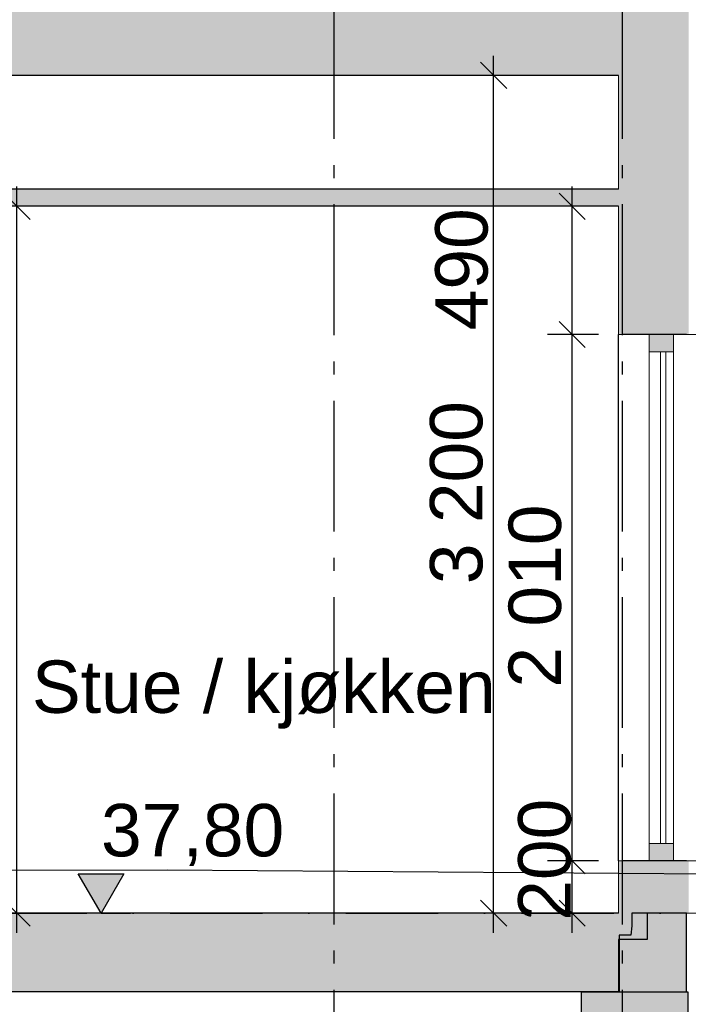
# Model space of a CAD drawing. Header units: millimetres. Extents: x 165469 to 174867448, y -6480348181 to 105421.
# Tile 10 of 20: x 174858180 to 174860731, y -6480310407 to -6480306647. Entities that reach past the tile are written whole.
import ezdxf
from ezdxf.enums import TextEntityAlignment as Align

# ---------------------------------------------------------------- set-up
doc = ezdxf.new("R2010")
doc.units = ezdxf.units.MM
doc.header["$LTSCALE"] = 0.5
doc.header["$MEASUREMENT"] = 0
for name, pattern in [('Akselinje', [1500, 1000, -200, 100, -200]), ('PLINE', [0]), ('Prikk & stiplet', [1340.555525, 705.555534, -352.777767, 0, -282.222223])]:
    doc.linetypes.add(name, pattern=pattern)
for name, color, linetype in [('23-- Yttervegger (Skravur)(Nye konstruksjoner)', 7, 'Continuous'), ('23-- Yttervegger(Nye konstruksjoner)', 7, 'Continuous'), ('244- Vinduer_ dører_ foldevegger(Nye konstruksjoner)', 7, 'Continuous'), ('25-- Dekker (Skravur)(Nye konstruksjoner)', 7, 'Continuous'), ('25-- Dekker(Nye konstruksjoner)', 7, 'Continuous'), ('251- Frittbærende dekker (Skravur)(Nye konstruksjoner)', 7, 'Continuous'), ('251- Frittbærende dekker(Nye konstruksjoner)', 7, 'Continuous'), ('711--_E__ Eksisterende terreng(Nye konstruksjoner)', 7, 'Continuous'), ('82-- Modullinjer(Nye konstruksjoner)', 7, 'Continuous'), ('832- Tekst bygning(Nye konstruksjoner)', 7, 'Continuous'), ('842-M___1_100 Målsetting bygning(Nye konstruksjoner)', 7, 'Continuous')]:
    doc.layers.add(name, color=color, linetype=linetype)
for name, color, linetype, lineweight in [('234- Vinduer_ dører_ porter(Nye konstruksjoner)', 7, 'Continuous', 0), ('235- Utvendig kledning og overflate(Nye konstruksjoner)', 7, 'Continuous', 0), ('236- Innvendig kledning og overflate(Nye konstruksjoner)', 7, 'Continuous', 0)]:
    doc.layers.add(name, color=color, linetype=linetype, lineweight=lineweight)
doc.styles.add('GENERATED_STYLE_1', font='arial.ttf')
doc.styles.add('GENERATED_STYLE_2', font='arial.ttf')
doc.dimstyles.new('GENERATED_STYLE__1', dxfattribs={"dimtxt": 200, "dimasz": 95, "dimexe": 0.18, "dimexo": 1000, "dimgap": 0, "dimtad": 1, "dimdec": 0, "dimzin": 0, "dimdsep": 46, "dimtxsty": 'GENERATED_STYLE_1', "dimblk": 'ARROWHEAD_6', "dimblk1": 'ARROWHEAD_6', "dimblk2": 'ARROWHEAD_6', "dimcen": 0.09, "dimclrd": 256, "dimclre": 256, "dimclrt": 256, "dimadec": 1, "dimazin": 0, "dimtfac": 1, "dimtdec": 4, "dimtmove": 0, "dimatfit": 3, "dimfxl": 1, "dimtolj": 1, "dimtzin": 0, "dimarcsym": 0})
doc.dimstyles.new('GENERATED_STYLE__3', dxfattribs={"dimtxt": 200, "dimasz": 95, "dimexe": 0.18, "dimexo": 1000, "dimgap": 0, "dimtad": 1, "dimdec": 0, "dimzin": 0, "dimdsep": 46, "dimtxsty": 'GENERATED_STYLE_1', "dimblk": 'ARROWHEAD_6', "dimblk1": 'ARROWHEAD_6', "dimblk2": 'ARROWHEAD_6', "dimcen": 0.09, "dimclrd": 256, "dimclre": 256, "dimclrt": 256, "dimadec": 1, "dimazin": 0, "dimtfac": 1, "dimtdec": 4, "dimtmove": 2, "dimatfit": 3, "dimfxl": 1, "dimtolj": 1, "dimtzin": 0, "dimarcsym": 0})

# ---------------------------------------------------------------- blocks, each defined once
blk = doc.blocks.new('Standard grid marker[5]_2', base_point=(174859378.5, -6480291402))
at = {"layer": '82-- Modullinjer(Nye konstruksjoner)', "linetype": 'Akselinje'}
blk.add_line((174859378.5, -6480291602), (174859378.5, -6480311159.4), dxfattribs=at)
at = {"layer": '82-- Modullinjer(Nye konstruksjoner)', "style": 'GENERATED_STYLE_2'}
for tag, p in [('AC_MarkerText_1_0', (174859378.5, -6480290727)), ('AC_MarkerText_1_1', (174859378.5, -6480311684.4))]:
    blk.add_attdef(tag, text='', height=350, rotation=360, dxfattribs=at).set_placement(p, align=Align.TOP_CENTER)
blk = doc.blocks.new('Standard grid marker[6]_2', base_point=(174860478.5, -6480291402))
at = {"layer": '82-- Modullinjer(Nye konstruksjoner)', "linetype": 'Akselinje'}
blk.add_line((174860478.5, -6480291602), (174860478.5, -6480311159.4), dxfattribs=at)
at = {"layer": '82-- Modullinjer(Nye konstruksjoner)', "style": 'GENERATED_STYLE_2'}
for tag, p in [('AC_MarkerText_1_0', (174860478.5, -6480290727)), ('AC_MarkerText_1_1', (174860478.5, -6480311684.4))]:
    blk.add_attdef(tag, text='', height=350, rotation=360, dxfattribs=at).set_placement(p, align=Align.TOP_CENTER)
blk = doc.blocks.new('*D132', base_point=(168699949.2, -6480347859.4))
at = {"layer": '842-M___1_100 Målsetting bygning(Nye konstruksjoner)', "linetype": 'PLINE'}
for p, q in [((174860038.5, -6480306909.4), (174859938.5, -6480306809.4)), ((174859988.5, -6480306859.4), (174859988.5, -6480306784.4)), ((174860088.5, -6480306859.4), (174859894.8, -6480306859.4)), ((174859988.5, -6480310059.4), (174859988.5, -6480306859.4)), ((174859938.5, -6480310009.4), (174860038.5, -6480310109.4)), ((174860088.5, -6480310059.4), (174859894.8, -6480310059.4)), ((174859988.5, -6480310134.4), (174859988.5, -6480310059.4))]:
    blk.add_line(p, q, dxfattribs=at)
at = {"layer": '842-M___1_100 Målsetting bygning(Nye konstruksjoner)', "insert": (174859948.5, -6480308802.6), "char_height": 200, "attachment_point": 7, "rotation": 90, "style": 'GENERATED_STYLE_1'}
blk.add_mtext('\\A1;{\\pql;\\fArial|b0|i0|c0|p0;\\W1.000000;3\xa0200}', dxfattribs=at)
blk = doc.blocks.new('ARROWHEAD_6')
at = {"linetype": 'Continuous'}
for p, q in [((-0.5, -0.5), (0.5, 0.5)), ((0, 0), (-1, 0))]:
    blk.add_line(p, q, dxfattribs=at)
blk = doc.blocks.new('*D136', base_point=(168699949.2, -6480347859.4))
at = {"layer": '842-M___1_100 Målsetting bygning(Nye konstruksjoner)', "linetype": 'PLINE'}
for p, q in [((174858169.8, -6480307359.4), (174858169.8, -6480307284.4)), ((174858219.8, -6480307409.4), (174858119.8, -6480307309.4)), ((174858269.8, -6480307359.4), (174858076.1, -6480307359.4)), ((174858169.8, -6480310059.4), (174858169.8, -6480307359.4)), ((174858119.8, -6480310009.4), (174858219.8, -6480310109.4)), ((174858263.6, -6480310059.4), (174858069.8, -6480310059.4)), ((174858169.8, -6480310134.4), (174858169.8, -6480310059.4))]:
    blk.add_line(p, q, dxfattribs=at)
at = {"layer": '842-M___1_100 Målsetting bygning(Nye konstruksjoner)', "insert": (174858129.8, -6480309052.6), "char_height": 200, "attachment_point": 7, "rotation": 90, "style": 'GENERATED_STYLE_1'}
blk.add_mtext('\\A1;{\\pql;\\fArial|b0|i0|c0|p0;\\W1.000000;2\xa0700}', dxfattribs=at)
blk = doc.blocks.new('*D146', base_point=(168699949.2, -6480347859.4))
at = {"layer": '842-M___1_100 Målsetting bygning(Nye konstruksjoner)', "linetype": 'PLINE'}
for p, q in [((174860238.5, -6480309809.4), (174860338.5, -6480309909.4)), ((174860388.5, -6480309859.4), (174860194.8, -6480309859.4)), ((174860288.5, -6480310059.4), (174860288.5, -6480309859.4)), ((174860238.5, -6480310009.4), (174860338.5, -6480310109.4)), ((174860388.5, -6480310059.4), (174860194.8, -6480310059.4)), ((174860288.5, -6480310134.4), (174860288.5, -6480310059.4))]:
    blk.add_line(p, q, dxfattribs=at)
at = {"layer": '842-M___1_100 Målsetting bygning(Nye konstruksjoner)', "insert": (174860285, -6480310088.2), "char_height": 200, "attachment_point": 7, "rotation": 90, "style": 'GENERATED_STYLE_1'}
blk.add_mtext('\\A1;{\\pql;\\fArial|b0|i0|c0|p0;\\W1.000000;200}', dxfattribs=at)
blk = doc.blocks.new('*D147', base_point=(168699949.2, -6480347859.4))
at = {"layer": '842-M___1_100 Målsetting bygning(Nye konstruksjoner)', "linetype": 'PLINE'}
for p, q in [((174860238.5, -6480307799.4), (174860338.5, -6480307899.4)), ((174860388.5, -6480307849.4), (174860194.8, -6480307849.4)), ((174860288.5, -6480309859.4), (174860288.5, -6480307849.4)), ((174860238.5, -6480309809.4), (174860338.5, -6480309909.4)), ((174860388.5, -6480309859.4), (174860194.8, -6480309859.4))]:
    blk.add_line(p, q, dxfattribs=at)
at = {"layer": '842-M___1_100 Målsetting bygning(Nye konstruksjoner)', "insert": (174860248.5, -6480309197.6), "char_height": 200, "attachment_point": 7, "rotation": 90, "style": 'GENERATED_STYLE_1'}
blk.add_mtext('\\A1;{\\pql;\\fArial|b0|i0|c0|p0;\\W1.000000;2\xa0010}', dxfattribs=at)
blk = doc.blocks.new('*D148', base_point=(168699949.2, -6480347859.4))
at = {"layer": '842-M___1_100 Målsetting bygning(Nye konstruksjoner)', "linetype": 'PLINE'}
for p, q in [((174860288.5, -6480307359.4), (174860288.5, -6480307284.4)), ((174860338.5, -6480307409.4), (174860238.5, -6480307309.4)), ((174860388.5, -6480307359.4), (174860194.8, -6480307359.4)), ((174860288.5, -6480307849.4), (174860288.5, -6480307359.4)), ((174860238.5, -6480307799.4), (174860338.5, -6480307899.4)), ((174860388.5, -6480307849.4), (174860194.8, -6480307849.4))]:
    blk.add_line(p, q, dxfattribs=at)
at = {"layer": '842-M___1_100 Målsetting bygning(Nye konstruksjoner)', "insert": (174859968.5, -6480307833.2), "char_height": 200, "attachment_point": 7, "rotation": 90, "style": 'GENERATED_STYLE_1'}
blk.add_mtext('\\A1;{\\pql;\\fArial|b0|i0|c0|p0;\\W1.000000;490}', dxfattribs=at)
blk = doc.blocks.new('*D151', base_point=(168699949.2, -6480347859.4))
at = {"layer": '842-M___1_100 Målsetting bygning(Nye konstruksjoner)', "linetype": 'PLINE'}
for p, q in [((174863521.5, -6480299694.8), (174863521.5, -6480299619.8)), ((174863571.5, -6480299744.8), (174863471.5, -6480299644.8)), ((174863615.2, -6480299694.8), (174863421.5, -6480299694.8)), ((174863521.5, -6480310079.4), (174863521.5, -6480299694.8)), ((174863471.5, -6480310029.4), (174863571.5, -6480310129.4)), ((174863615.2, -6480310079.4), (174863421.5, -6480310079.4)), ((174863521.5, -6480310154.4), (174863521.5, -6480310079.4))]:
    blk.add_line(p, q, dxfattribs=at)
at = {"layer": '842-M___1_100 Målsetting bygning(Nye konstruksjoner)', "insert": (174863481.5, -6480305268.5), "char_height": 200, "attachment_point": 7, "rotation": 90, "style": 'GENERATED_STYLE_1'}
blk.add_mtext('\\A1;{\\pql;\\fArial|b0|i0|c0|p0;\\W1.000000;10390}', dxfattribs=at)

msp = doc.modelspace()

# ---------------------------------------------------------------- hatches: boundary and pattern name
at = {"layer": '23-- Yttervegger (Skravur)(Nye konstruksjoner)', "linetype": 'Continuous'}
for points in [[(174860526.5, -6480307849.4), (174860674.5, -6480307849.4), (174860724.5, -6480307849.4), (174860724.5, -6480306559.4), (174860526.5, -6480306559.4), (174860526.5, -6480306859.4)], [(174860733.5, -6480306559.4), (174860724.5, -6480306559.4), (174860724.5, -6480307849.4), (174860733.5, -6480307849.4)], [(174860465.5, -6480306859.4), (174860465.5, -6480307849.4), (174860478.5, -6480307849.4), (174860478.5, -6480306859.4)], [(174860478.5, -6480306859.4), (174860478.5, -6480307849.4), (174860526.5, -6480307849.4), (174860526.5, -6480306859.4)], [(174860582.5, -6480307915.4), (174860674.5, -6480307915.4), (174860674.5, -6480307849.4), (174860582.5, -6480307849.4)], [(174860674.5, -6480309859.4), (174860674.5, -6480309793.4), (174860582.5, -6480309793.4), (174860582.5, -6480309859.4)], [(174860465.5, -6480309859.4), (174860465.5, -6480310059.4), (174860478.5, -6480310059.4), (174860478.5, -6480309859.4)], [(174860478.5, -6480309859.4), (174860478.5, -6480310059.4), (174860526.5, -6480310059.4), (174860526.5, -6480309859.4)], [(174860526.5, -6480309859.4), (174860526.5, -6480310059.4), (174860724.5, -6480310059.4), (174860724.5, -6480309859.4), (174860674.5, -6480309859.4)], [(174860724.5, -6480309859.4), (174860724.5, -6480310059.4), (174860733.5, -6480310059.4), (174860733.5, -6480309859.4)]]:
    msp.add_hatch(color=256, dxfattribs=at).paths.add_polyline_path(points)
at = {"layer": '25-- Dekker (Skravur)(Nye konstruksjoner)', "linetype": 'Continuous'}
for points in [[(174850891.5, -6480307359.4), (174860465.5, -6480307359.4), (174860465.5, -6480307294.4), (174850891.5, -6480307294.4)], [(174860574.5, -6480310059.4), (174850782.5, -6480310059.4), (174850782.5, -6480310159.4), (174860574.5, -6480310159.4)], [(174860516.6, -6480310107.4), (174860511.8, -6480310143.4), (174860467.2, -6480310143.4), (174860467.2, -6480310359.4), (174860724, -6480310359.4), (174860724, -6480310059.4), (174860516.6, -6480310059.4)], [(174850891.5, -6480310359.4), (174860465.5, -6480310359.4), (174860465.5, -6480310159.4), (174850891.5, -6480310159.4)], [(174860324, -6480310359.4), (174860729.4, -6480310359.4), (174860729.4, -6480310559.4), (174860324, -6480310559.4)]]:
    msp.add_hatch(color=256, dxfattribs=at).paths.add_polyline_path(points)
at = {"layer": '251- Frittbærende dekker (Skravur)(Nye konstruksjoner)', "linetype": 'Continuous'}
msp.add_hatch(color=256, dxfattribs=at).paths.add_polyline_path([(174860526.5, -6480306559.4), (174850830.5, -6480306559.4), (174850830.5, -6480306859.4), (174860526.5, -6480306859.4)])
at = {"layer": '842-M___1_100 Målsetting bygning(Nye konstruksjoner)', "linetype": 'Continuous'}
msp.add_hatch(color=256, dxfattribs=at).paths.add_polyline_path([(174858490.5, -6480310059.4), (174858577.5, -6480309909.4), (174858403.5, -6480309909.4)])
msp.add_hatch(color=256, dxfattribs=at).paths.add_polyline_path([(174858490.5, -6480310059.4), (174858577.5, -6480309909.4), (174858403.5, -6480309909.4)])

# ---------------------------------------------------------------- linework, layer by layer
at = {"linetype": 'Prikk & stiplet'}
msp.add_line((174840653.6, -6480310059.4), (174865311.5, -6480310059.4), dxfattribs=at)
at = {"layer": '23-- Yttervegger(Nye konstruksjoner)', "linetype": 'PLINE'}
msp.add_line((174860724.5, -6480310059.4), (174860574.5, -6480310059.4), dxfattribs=at)
at = {"layer": '23-- Yttervegger(Nye konstruksjoner)', "linetype": 'PLINE', "flags": 128}
for points in [[(174860724.5, -6480307849.4), (174860674.5, -6480307849.4), (174860582.5, -6480307849.4), (174860526.5, -6480307849.4), (174860478.5, -6480307849.4)], [(174860724.5, -6480309859.4), (174860674.5, -6480309859.4), (174860582.5, -6480309859.4), (174860526.5, -6480309859.4), (174860478.5, -6480309859.4)]]:
    msp.add_lwpolyline(points, dxfattribs=at)
at = {"layer": '234- Vinduer_ dører_ porter(Nye konstruksjoner)', "linetype": 'PLINE'}
for p, q in [((174860582.5, -6480307849.4), (174860582.5, -6480307915.4)), ((174860674.5, -6480307849.4), (174860674.5, -6480307915.4)), ((174860582.5, -6480307915.4), (174860582.5, -6480309793.4)), ((174860674.5, -6480307915.4), (174860582.5, -6480307915.4)), ((174860625.5, -6480307915.4), (174860625.5, -6480309793.4)), ((174860645.5, -6480309793.4), (174860645.5, -6480307915.4)), ((174860674.5, -6480307915.4), (174860674.5, -6480309793.4)), ((174860582.5, -6480309793.4), (174860582.5, -6480309859.4)), ((174860674.5, -6480309793.4), (174860582.5, -6480309793.4)), ((174860674.5, -6480309793.4), (174860674.5, -6480309859.4))]:
    msp.add_line(p, q, dxfattribs=at)
at = {"layer": '235- Utvendig kledning og overflate(Nye konstruksjoner)', "linetype": 'PLINE', "flags": 128}
for points in [[(174860811.5, -6480307849.4), (174860792.5, -6480307849.4), (174860756.5, -6480307849.4), (174860733.5, -6480307849.4), (174860724.5, -6480307849.4)], [(174860811.5, -6480309859.4), (174860792.5, -6480309859.4), (174860756.5, -6480309859.4), (174860733.5, -6480309859.4), (174860724.5, -6480309859.4)], [(174860811.5, -6480310059.4), (174860792.5, -6480310059.4), (174860756.5, -6480310059.4), (174860733.5, -6480310059.4), (174860724.5, -6480310059.4)]]:
    msp.add_lwpolyline(points, dxfattribs=at)
at = {"layer": '236- Innvendig kledning og overflate(Nye konstruksjoner)', "linetype": 'PLINE'}
for p, q in [((174860465.5, -6480306859.4), (174860465.5, -6480307294.4)), ((174860465.5, -6480307359.4), (174860465.5, -6480307849.4)), ((174860478.5, -6480307849.4), (174860465.5, -6480307849.4)), ((174860465.5, -6480309859.4), (174860465.5, -6480310059.4)), ((174860478.5, -6480309859.4), (174860465.5, -6480309859.4))]:
    msp.add_line(p, q, dxfattribs=at)
at = {"layer": '244- Vinduer_ dører_ foldevegger(Nye konstruksjoner)', "linetype": 'PLINE'}
msp.add_line((174860465.5, -6480309859.4), (174860465.5, -6480307849.4), dxfattribs=at)
at = {"layer": '25-- Dekker (Skravur)(Nye konstruksjoner)', "linetype": 'PLINE', "flags": 128}
for points in [[(174860516.6, -6480310107.4), (174860511.8, -6480310143.4), (174860467.2, -6480310143.4), (174860467.2, -6480310359.4), (174860724, -6480310359.4), (174860724, -6480310059.4), (174860516.6, -6480310059.4)], [(174860324, -6480310359.4), (174860729.4, -6480310359.4), (174860729.4, -6480310559.4), (174860324, -6480310559.4)]]:
    msp.add_lwpolyline(points, close=True, dxfattribs=at)
at = {"layer": '25-- Dekker(Nye konstruksjoner)', "linetype": 'PLINE'}
for p, q in [((174860465.5, -6480307294.4), (174855803.9, -6480307294.4)), ((174860465.5, -6480307359.4), (174855803.9, -6480307359.4)), ((174860465.5, -6480310059.4), (174856293.9, -6480310059.4)), ((174860574.5, -6480310059.4), (174860574.5, -6480310159.4)), ((174860465.5, -6480310159.4), (174860465.5, -6480310359.4)), ((174860574.5, -6480310159.4), (174860465.5, -6480310159.4)), ((174860465.5, -6480310359.4), (174850891.5, -6480310359.4))]:
    msp.add_line(p, q, dxfattribs=at)
at = {"layer": '251- Frittbærende dekker(Nye konstruksjoner)', "linetype": 'PLINE'}
msp.add_line((174860465.5, -6480306859.4), (174855803.9, -6480306859.4), dxfattribs=at)
at = {"layer": '711--_E__ Eksisterende terreng(Nye konstruksjoner)', "linetype": 'PLINE', "flags": 128}
msp.add_lwpolyline([(174844758.8, -6480307421.8), (174845311.7, -6480308006.1), (174846236.9, -6480308814.2), (174846410.9, -6480309014.2), (174846531.1, -6480309162.2), (174846675.4, -6480309305.2), (174847103.9, -6480309648), (174847479.9, -6480309798.5), (174847730.5, -6480309873.4), (174848199.9, -6480309906), (174848954, -6480309864.1), (174853301.5, -6480309880.3), (174857514.3, -6480309895.8), (174858743.4, -6480309894.2), (174860811.5, -6480309909.6)], dxfattribs=at)
at = {"layer": '842-M___1_100 Målsetting bygning(Nye konstruksjoner)', "linetype": 'PLINE'}
for p, q in [((174858490.5, -6480310059.4), (174858403.5, -6480309909.4)), ((174858403.5, -6480309909.4), (174858577.5, -6480309909.4)), ((174858490.5, -6480310059.4), (174858403.5, -6480309909.4)), ((174858403.5, -6480309909.4), (174858577.5, -6480309909.4)), ((174858577.5, -6480309909.4), (174858490.5, -6480310059.4)), ((174858577.5, -6480309909.4), (174858490.5, -6480310059.4)), ((174858490.5, -6480310059.4), (174858378, -6480310059.4)), ((174858490.5, -6480310059.4), (174858378, -6480310059.4)), ((174858490.5, -6480310059.4), (174858603, -6480310059.4)), ((174858490.5, -6480310059.4), (174858603, -6480310059.4))]:
    msp.add_line(p, q, dxfattribs=at)

# ---------------------------------------------------------------- block references
at = {"layer": '82-- Modullinjer(Nye konstruksjoner)', "linetype": 'PLINE'}
for name, p in [('Standard grid marker[5]_2', (174859378.5, -6480291402)), ('Standard grid marker[6]_2', (174860478.5, -6480291402))]:
    msp.add_blockref(name, p, dxfattribs=at)

# ---------------------------------------------------------------- texts
at = {"layer": '832- Tekst bygning(Nye konstruksjoner)', "linetype": 'Continuous', "insert": (174858226.7, -6480309094.3), "char_height": 200, "attachment_point": 1, "style": 'GENERATED_STYLE_1'}
msp.add_mtext('\\A1;{\\pql;\\fArial|b0|i0|c0|p0;\\W1.000000;S\\fArial|b0|i0|c0|p0;\\W1.000000;tue / kjøkken}', dxfattribs=at)
at = {"layer": '842-M___1_100 Målsetting bygning(Nye konstruksjoner)', "insert": (174858490.5, -6480309879.4), "char_height": 200, "attachment_point": 7, "style": 'GENERATED_STYLE_1'}
msp.add_mtext('\\A1;{\\pql;\\fArial|b0|i0|c0|p0;\\W1.000000;37,80}', dxfattribs=at)
msp.add_mtext('\\A1;{\\pql;\\fArial|b0|i0|c0|p0;\\W1.000000;37,80}', dxfattribs=at)

# ---------------------------------------------------------------- dimensions: what is measured, and where the dimension line sits
at = {"layer": '842-M___1_100 Målsetting bygning(Nye konstruksjoner)', "linetype": 'Continuous'}
dim = msp.add_linear_dim(base=(174863521.5, -6480299694.8), p1=(174862911.5, -6480310079.4), p2=(174852928.5, -6480299694.8), angle=90, text='10390', dimstyle='GENERATED_STYLE__1', dxfattribs=at)
dim.commit()
dim.dimension.update_dxf_attribs({"geometry": '*D151', "text_midpoint": (174863381.5, -6480304887.9), "dimtype": 160, "text_rotation": 90})
for base, p1, p2, dimstyle, picture, middle in [((174859988.5, -6480306859.4), (174860478.5, -6480310059.4), (174860465.5, -6480306859.4), 'GENERATED_STYLE__1', '*D132', (174859848.5, -6480308459.5)), ((174858169.8, -6480307359.4), (174858169.8, -6480310059.4), (174859378.5, -6480307359.4), 'GENERATED_STYLE__1', '*D136', (174858029.8, -6480308709.5)), ((174860288.5, -6480307359.4), (174860465.5, -6480307849.4), (174860465.5, -6480307359.4), 'GENERATED_STYLE__1', '*D148', (174859868.5, -6480307604.9)), ((174860288.5, -6480307849.4), (174860465.5, -6480309859.4), (174860465.5, -6480307849.4), 'GENERATED_STYLE__1', '*D147', (174860148.5, -6480308854.5)), ((174860288.5, -6480309859.4), (174860478.5, -6480310059.4), (174860465.5, -6480309859.4), 'GENERATED_STYLE__3', '*D146', (174860185, -6480309859.9))]:
    dim = msp.add_linear_dim(base=base, p1=p1, p2=p2, angle=90, dimstyle=dimstyle, dxfattribs=at)
    dim.commit()
    dim.dimension.update_dxf_attribs({"geometry": picture, "text_midpoint": middle, "dimtype": 160, "text_rotation": 90})

doc.saveas('drawing.dxf')
